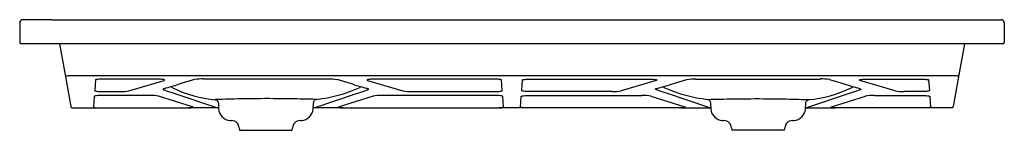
# Model space of a CAD drawing. Header units: millimetres. Extents: x 4585.97 to 4587.2, y 2828.77 to 2828.9.
import ezdxf

# ---------------------------------------------------------------- set-up
doc = ezdxf.new("R2010")
doc.units = ezdxf.units.MM
doc.layers.add('SANINDUSA', color=3, linetype='Continuous')

msp = doc.modelspace()

# ---------------------------------------------------------------- linework, layer by layer
at = {"layer": 'SANINDUSA'}
for p, q in [((4585.9834, 2828.903), (4585.9774, 2828.903)), ((4586.0134, 2828.903), (4585.9834, 2828.903)), ((4586.0134, 2828.903), (4587.1934, 2828.903)), ((4587.1934, 2828.903), (4587.1994, 2828.903)), ((4585.9734, 2828.899), (4585.9734, 2828.875)), ((4587.2034, 2828.899), (4587.2034, 2828.875)), ((4587.2014, 2828.873), (4585.9754, 2828.873)), ((4585.9834, 2828.873), (4585.9754, 2828.873)), ((4586.0233, 2828.873), (4586.0301, 2828.8342)), ((4587.1535, 2828.873), (4587.1467, 2828.8342)), ((4587.2014, 2828.873), (4587.1934, 2828.873)), ((4586.0301, 2828.8342), (4586.0371, 2828.7947)), ((4587.1418, 2828.8329), (4586.035, 2828.8329)), ((4586.068, 2828.8279), (4586.0671, 2828.8147)), ((4586.1423, 2828.8291), (4586.08, 2828.8291)), ((4586.1099, 2828.8143), (4586.1537, 2828.8274)), ((4586.1918, 2828.8283), (4586.1748, 2828.8234)), ((4586.3587, 2828.8291), (4586.2031, 2828.8291)), ((4586.3865, 2828.8235), (4586.37, 2828.8283)), ((4586.4081, 2828.8274), (4586.452, 2828.8143)), ((4586.5633, 2828.8291), (4586.4195, 2828.8291)), ((4586.5763, 2828.8147), (4586.5753, 2828.8279)), ((4586.6006, 2828.8147), (4586.6015, 2828.8279)), ((4586.6135, 2828.8291), (4586.7573, 2828.8291)), ((4586.7687, 2828.8274), (4586.7249, 2828.8143)), ((4586.7903, 2828.8235), (4586.8068, 2828.8283)), ((4586.8181, 2828.8291), (4586.9737, 2828.8291)), ((4586.985, 2828.8283), (4587.002, 2828.8234)), ((4587.067, 2828.8143), (4587.0231, 2828.8274)), ((4587.0345, 2828.8291), (4587.0968, 2828.8291)), ((4587.1088, 2828.8279), (4587.1098, 2828.8147)), ((4587.1467, 2828.8342), (4587.1397, 2828.7947)), ((4586.0789, 2828.8134), (4586.0986, 2828.8134)), ((4586.1649, 2828.818), (4586.1621, 2828.8195)), ((4586.1748, 2828.8234), (4586.1717, 2828.8224)), ((4586.3895, 2828.8226), (4586.3865, 2828.8235)), ((4586.4, 2828.8193), (4586.3976, 2828.8181)), ((4586.4632, 2828.8134), (4586.5644, 2828.8134)), ((4586.7136, 2828.8134), (4586.6124, 2828.8134)), ((4586.7768, 2828.8193), (4586.7792, 2828.8181)), ((4586.7873, 2828.8226), (4586.7903, 2828.8235)), ((4587.002, 2828.8234), (4587.0051, 2828.8224)), ((4587.012, 2828.818), (4587.0147, 2828.8195)), ((4587.0979, 2828.8134), (4587.0782, 2828.8134)), ((4586.0665, 2828.8074), (4586.0656, 2828.7941)), ((4586.1356, 2828.8087), (4586.0786, 2828.8087)), ((4586.1892, 2828.7945), (4586.147, 2828.8078)), ((4586.1648, 2828.8119), (4586.1685, 2828.8106)), ((4586.1685, 2828.8106), (4586.2194, 2828.7937)), ((4586.3424, 2828.7937), (4586.3943, 2828.8109)), ((4586.4148, 2828.8078), (4586.3726, 2828.7945)), ((4586.3943, 2828.8109), (4586.3982, 2828.8123)), ((4586.5647, 2828.8087), (4586.4262, 2828.8087)), ((4586.5777, 2828.7941), (4586.5768, 2828.8074)), ((4586.5991, 2828.7941), (4586.6, 2828.8074)), ((4586.6121, 2828.8087), (4586.7506, 2828.8087)), ((4586.762, 2828.8078), (4586.8042, 2828.7945)), ((4586.7825, 2828.8109), (4586.7787, 2828.8123)), ((4586.8344, 2828.7937), (4586.7825, 2828.8109)), ((4587.0084, 2828.8106), (4586.9574, 2828.7937)), ((4586.9876, 2828.7945), (4587.0298, 2828.8078)), ((4587.012, 2828.8119), (4587.0084, 2828.8106)), ((4587.0412, 2828.8087), (4587.0982, 2828.8087)), ((4587.1103, 2828.8074), (4587.1112, 2828.7941)), ((4586.0391, 2828.793), (4586.0711, 2828.793)), ((4586.0711, 2828.793), (4586.0775, 2828.793)), ((4586.0775, 2828.793), (4586.1779, 2828.793)), ((4586.1779, 2828.793), (4586.1844, 2828.793)), ((4586.2219, 2828.793), (4586.1844, 2828.793)), ((4586.2216, 2828.7988), (4586.2219, 2828.7917)), ((4586.3399, 2828.7917), (4586.3403, 2828.7992)), ((4586.3774, 2828.793), (4586.34, 2828.793)), ((4586.3774, 2828.793), (4586.3839, 2828.793)), ((4586.3839, 2828.793), (4586.5658, 2828.793)), ((4586.5658, 2828.793), (4586.5722, 2828.793)), ((4586.6046, 2828.793), (4586.5722, 2828.793)), ((4586.611, 2828.793), (4586.6046, 2828.793)), ((4586.7929, 2828.793), (4586.611, 2828.793)), ((4586.7994, 2828.793), (4586.7929, 2828.793)), ((4586.7994, 2828.793), (4586.8369, 2828.793)), ((4586.8365, 2828.7992), (4586.8369, 2828.7917)), ((4586.9549, 2828.7917), (4586.9553, 2828.7988)), ((4586.955, 2828.793), (4586.9924, 2828.793)), ((4586.9989, 2828.793), (4586.9924, 2828.793)), ((4587.0993, 2828.793), (4586.9989, 2828.793)), ((4587.1057, 2828.793), (4587.0993, 2828.793)), ((4587.1377, 2828.793), (4587.1057, 2828.793)), ((4586.2362, 2828.7775), (4586.2381, 2828.7774)), ((4586.3237, 2828.7774), (4586.3256, 2828.7775)), ((4586.8512, 2828.7775), (4586.8531, 2828.7774)), ((4586.9387, 2828.7774), (4586.9406, 2828.7775)), ((4586.2476, 2828.7683), (4586.2479, 2828.7652)), ((4586.2479, 2828.7652), (4586.2809, 2828.7652)), ((4586.2809, 2828.7652), (4586.3139, 2828.7652)), ((4586.3139, 2828.7652), (4586.3142, 2828.7683)), ((4586.8626, 2828.7683), (4586.8629, 2828.7652)), ((4586.8959, 2828.7652), (4586.8629, 2828.7652)), ((4586.9289, 2828.7652), (4586.8959, 2828.7652)), ((4586.9289, 2828.7652), (4586.9292, 2828.7683))]:
    msp.add_line(p, q, dxfattribs=at)
for points in [[(4586.08, 2828.8291), (4586.078, 2828.8291), (4586.0759, 2828.829), (4586.074, 2828.8289), (4586.0723, 2828.8288), (4586.0708, 2828.8287), (4586.0696, 2828.8285), (4586.0687, 2828.8283), (4586.0682, 2828.8281), (4586.068, 2828.8279)], [(4586.1537, 2828.8274), (4586.1542, 2828.8277), (4586.1544, 2828.8279), (4586.1542, 2828.8281), (4586.1536, 2828.8283), (4586.1527, 2828.8285), (4586.1515, 2828.8287), (4586.15, 2828.8288), (4586.1483, 2828.8289), (4586.1464, 2828.829), (4586.1444, 2828.8291), (4586.1423, 2828.8291)], [(4586.4195, 2828.8291), (4586.4174, 2828.8291), (4586.4154, 2828.829), (4586.4135, 2828.8289), (4586.4118, 2828.8288), (4586.4103, 2828.8287), (4586.4091, 2828.8285), (4586.4082, 2828.8283), (4586.4076, 2828.8281), (4586.4074, 2828.8279), (4586.4076, 2828.8277), (4586.4081, 2828.8274)], [(4586.5753, 2828.8279), (4586.5751, 2828.8281), (4586.5746, 2828.8283), (4586.5737, 2828.8285), (4586.5725, 2828.8287), (4586.571, 2828.8288), (4586.5693, 2828.8289), (4586.5674, 2828.829), (4586.5654, 2828.8291), (4586.5633, 2828.8291)], [(4586.6015, 2828.8279), (4586.6017, 2828.8281), (4586.6022, 2828.8283), (4586.6031, 2828.8285), (4586.6043, 2828.8287), (4586.6058, 2828.8288), (4586.6075, 2828.8289), (4586.6094, 2828.829), (4586.6115, 2828.8291), (4586.6135, 2828.8291)], [(4586.7573, 2828.8291), (4586.7594, 2828.8291), (4586.7614, 2828.829), (4586.7633, 2828.8289), (4586.765, 2828.8288), (4586.7665, 2828.8287), (4586.7677, 2828.8285), (4586.7686, 2828.8283), (4586.7692, 2828.8281), (4586.7694, 2828.8279), (4586.7692, 2828.8277), (4586.7687, 2828.8274)], [(4587.0231, 2828.8274), (4587.0226, 2828.8277), (4587.0224, 2828.8279), (4587.0226, 2828.8281), (4587.0232, 2828.8283), (4587.0241, 2828.8285), (4587.0253, 2828.8287), (4587.0268, 2828.8288), (4587.0285, 2828.8289), (4587.0304, 2828.829), (4587.0324, 2828.8291), (4587.0345, 2828.8291)], [(4587.0968, 2828.8291), (4587.0989, 2828.8291), (4587.1009, 2828.829), (4587.1028, 2828.8289), (4587.1045, 2828.8288), (4587.106, 2828.8287), (4587.1072, 2828.8285), (4587.1081, 2828.8283), (4587.1086, 2828.8281), (4587.1088, 2828.8279)], [(4586.0671, 2828.8147), (4586.0672, 2828.8145), (4586.0677, 2828.8143), (4586.0686, 2828.8141), (4586.0698, 2828.8139), (4586.0713, 2828.8137), (4586.073, 2828.8136), (4586.0748, 2828.8135), (4586.0769, 2828.8135), (4586.0789, 2828.8134)], [(4586.1543, 2828.8174), (4586.1532, 2828.817), (4586.1526, 2828.8166), (4586.1525, 2828.8162), (4586.1532, 2828.8158), (4586.1538, 2828.8155)], [(4586.1538, 2828.8155), (4586.1582, 2828.8141), (4586.1648, 2828.8119)], [(4586.3982, 2828.8123), (4586.4021, 2828.8137), (4586.4079, 2828.8155)], [(4586.4079, 2828.8155), (4586.4088, 2828.8159), (4586.4092, 2828.8163), (4586.409, 2828.8167), (4586.4081, 2828.8171), (4586.4074, 2828.8173)], [(4586.5644, 2828.8134), (4586.5665, 2828.8135), (4586.5685, 2828.8135), (4586.5704, 2828.8136), (4586.5721, 2828.8137), (4586.5735, 2828.8139), (4586.5747, 2828.8141), (4586.5756, 2828.8143), (4586.5761, 2828.8145), (4586.5763, 2828.8147)], [(4586.6124, 2828.8134), (4586.6104, 2828.8135), (4586.6083, 2828.8135), (4586.6065, 2828.8136), (4586.6048, 2828.8137), (4586.6033, 2828.8139), (4586.6021, 2828.8141), (4586.6012, 2828.8143), (4586.6007, 2828.8145), (4586.6006, 2828.8147)], [(4586.7689, 2828.8155), (4586.768, 2828.8159), (4586.7676, 2828.8163), (4586.7678, 2828.8167), (4586.7687, 2828.8171), (4586.7694, 2828.8173)], [(4586.7787, 2828.8123), (4586.7747, 2828.8137), (4586.7689, 2828.8155)], [(4587.023, 2828.8155), (4587.0186, 2828.8141), (4587.012, 2828.8119)], [(4587.0225, 2828.8174), (4587.0236, 2828.817), (4587.0242, 2828.8166), (4587.0243, 2828.8162), (4587.0236, 2828.8158), (4587.023, 2828.8155)], [(4587.1098, 2828.8147), (4587.1096, 2828.8145), (4587.1091, 2828.8143), (4587.1082, 2828.8141), (4587.107, 2828.8139), (4587.1056, 2828.8137), (4587.1039, 2828.8136), (4587.102, 2828.8135), (4587.1, 2828.8135), (4587.0979, 2828.8134)], [(4586.0786, 2828.8087), (4586.0765, 2828.8086), (4586.0745, 2828.8086), (4586.0726, 2828.8085), (4586.0709, 2828.8084), (4586.0694, 2828.8082), (4586.0682, 2828.808), (4586.0673, 2828.8078), (4586.0667, 2828.8076), (4586.0665, 2828.8074)], [(4586.2173, 2828.8034), (4586.2173, 2828.8034), (4586.2174, 2828.8034), (4586.2177, 2828.8034), (4586.218, 2828.8033), (4586.2185, 2828.8031), (4586.2191, 2828.8028), (4586.2199, 2828.8023), (4586.2206, 2828.8015), (4586.2212, 2828.8006), (4586.2215, 2828.7994), (4586.2215, 2828.7988)], [(4586.3441, 2828.8038), (4586.344, 2828.8037), (4586.3429, 2828.8037), (4586.3413, 2828.8037), (4586.3394, 2828.8038), (4586.3371, 2828.8038), (4586.3343, 2828.8039), (4586.331, 2828.804), (4586.3276, 2828.8041), (4586.3238, 2828.8041), (4586.3196, 2828.8042), (4586.3151, 2828.8043), (4586.3105, 2828.8044), (4586.3057, 2828.8045), (4586.3007, 2828.8046), (4586.2954, 2828.8046), (4586.2903, 2828.8046), (4586.285, 2828.8047), (4586.2796, 2828.8047), (4586.2742, 2828.8046), (4586.2675, 2828.8046), (4586.2609, 2828.8045), (4586.2559, 2828.8044), (4586.2511, 2828.8043), (4586.2464, 2828.8042), (4586.2419, 2828.8041), (4586.2378, 2828.804), (4586.234, 2828.8039), (4586.2305, 2828.8038), (4586.2273, 2828.8036), (4586.2245, 2828.8035), (4586.2222, 2828.8035), (4586.2202, 2828.8034), (4586.2187, 2828.8034), (4586.2182, 2828.8034)], [(4586.5768, 2828.8074), (4586.5766, 2828.8076), (4586.576, 2828.8078), (4586.5751, 2828.808), (4586.5739, 2828.8082), (4586.5724, 2828.8084), (4586.5707, 2828.8085), (4586.5688, 2828.8086), (4586.5668, 2828.8086), (4586.5647, 2828.8087)], [(4586.6, 2828.8074), (4586.6002, 2828.8076), (4586.6008, 2828.8078), (4586.6017, 2828.808), (4586.6029, 2828.8082), (4586.6044, 2828.8084), (4586.6061, 2828.8085), (4586.608, 2828.8086), (4586.61, 2828.8086), (4586.6121, 2828.8087)], [(4586.8327, 2828.8038), (4586.8328, 2828.8037), (4586.8339, 2828.8037), (4586.8355, 2828.8037), (4586.8374, 2828.8038), (4586.8397, 2828.8038), (4586.8426, 2828.8039), (4586.8458, 2828.804), (4586.8492, 2828.8041), (4586.853, 2828.8041), (4586.8572, 2828.8042), (4586.8617, 2828.8043), (4586.8663, 2828.8044), (4586.8711, 2828.8045), (4586.8762, 2828.8046), (4586.8814, 2828.8046), (4586.8866, 2828.8046), (4586.8918, 2828.8047), (4586.8972, 2828.8047), (4586.9026, 2828.8046), (4586.9093, 2828.8046), (4586.9159, 2828.8045), (4586.9209, 2828.8044), (4586.9257, 2828.8043), (4586.9304, 2828.8042), (4586.9349, 2828.8041), (4586.939, 2828.804), (4586.9428, 2828.8039), (4586.9464, 2828.8038), (4586.9496, 2828.8036), (4586.9523, 2828.8035), (4586.9546, 2828.8035), (4586.9566, 2828.8034), (4586.9581, 2828.8034), (4586.9586, 2828.8034)], [(4586.9552, 2828.7988), (4586.9552, 2828.7989), (4586.9555, 2828.8001), (4586.956, 2828.8011), (4586.9566, 2828.8019), (4586.9572, 2828.8025), (4586.9579, 2828.8029), (4586.9584, 2828.8032), (4586.9588, 2828.8033), (4586.9592, 2828.8034), (4586.9594, 2828.8034), (4586.9595, 2828.8034), (4586.9595, 2828.8034)], [(4587.0982, 2828.8087), (4587.1003, 2828.8086), (4587.1023, 2828.8086), (4587.1042, 2828.8085), (4587.1059, 2828.8084), (4587.1074, 2828.8082), (4587.1086, 2828.808), (4587.1095, 2828.8078), (4587.1101, 2828.8076), (4587.1103, 2828.8074)], [(4586.0656, 2828.7941), (4586.0658, 2828.7939), (4586.0663, 2828.7937), (4586.0671, 2828.7935), (4586.0683, 2828.7933), (4586.0697, 2828.7931), (4586.0713, 2828.793)], [(4586.1842, 2828.793), (4586.186, 2828.7932), (4586.1875, 2828.7933), (4586.1887, 2828.7935), (4586.1895, 2828.7938), (4586.1898, 2828.794), (4586.1897, 2828.7943), (4586.1892, 2828.7945)], [(4586.3726, 2828.7945), (4586.3721, 2828.7943), (4586.372, 2828.794), (4586.3724, 2828.7938), (4586.3731, 2828.7935), (4586.3743, 2828.7933), (4586.3758, 2828.7932), (4586.3776, 2828.793)], [(4586.572, 2828.793), (4586.5737, 2828.7931), (4586.5751, 2828.7933), (4586.5762, 2828.7935), (4586.577, 2828.7937), (4586.5775, 2828.7939), (4586.5777, 2828.7941)], [(4586.6048, 2828.793), (4586.6032, 2828.7931), (4586.6018, 2828.7933), (4586.6006, 2828.7935), (4586.5998, 2828.7937), (4586.5993, 2828.7939), (4586.5991, 2828.7941)], [(4586.8042, 2828.7945), (4586.8047, 2828.7943), (4586.8048, 2828.794), (4586.8045, 2828.7938), (4586.8037, 2828.7935), (4586.8025, 2828.7933), (4586.801, 2828.7932), (4586.7992, 2828.793)], [(4586.9926, 2828.793), (4586.9908, 2828.7932), (4586.9893, 2828.7933), (4586.9881, 2828.7935), (4586.9874, 2828.7938), (4586.987, 2828.794), (4586.9871, 2828.7943), (4586.9876, 2828.7945)], [(4587.1112, 2828.7941), (4587.111, 2828.7939), (4587.1105, 2828.7937), (4587.1097, 2828.7935), (4587.1086, 2828.7933), (4587.1072, 2828.7931), (4587.1055, 2828.793)]]:
    msp.add_lwpolyline(points, dxfattribs=at)
for centre, radius, start, end in [((4585.9774, 2828.899), 0.004, 90, 180), ((4587.1994, 2828.899), 0.004, 0, 90), ((4585.9754, 2828.875), 0.002, 180, 270), ((4587.2014, 2828.875), 0.002, 270, 0), ((4586.0321, 2828.8346), 0.00199, 190.1246, 270.2511), ((4586.0343, 2828.8263), 0.00664, 83.5386, 108.9197), ((4586.2012, 2828.7781), 0.0511, 87.8151, 100.5584), ((4586.3601, 2828.7707), 0.0584, 80.2422, 91.3842), ((4586.8167, 2828.7707), 0.0584, 88.6158, 99.7578), ((4586.9756, 2828.7781), 0.0511, 79.4416, 92.1848), ((4587.1426, 2828.8263), 0.00664, 71.0808, 96.4609), ((4587.1447, 2828.8346), 0.00199, 269.7508, 349.8744), ((4586.1006, 2828.8625), 0.0491, 267.6991, 280.86), ((4586.0854, 2829.0862), 0.2775, 284.3916, 288.131), ((4586.2292, 2828.948), 0.1451, 243.6583, 265.6275), ((4586.3249, 2828.9814), 0.1787, 276.161, 294.0064), ((4586.4744, 2829.0789), 0.27, 251.6669, 255.6327), ((4586.4618, 2828.8698), 0.0563, 259.9847, 271.4563), ((4586.7151, 2828.8698), 0.0563, 268.5437, 280.0153), ((4586.7024, 2829.0789), 0.27, 284.3673, 288.3331), ((4586.8519, 2828.9814), 0.1787, 245.9936, 263.839), ((4586.9474, 2828.9488), 0.1458, 274.4301, 296.2841), ((4587.0915, 2829.0862), 0.2775, 251.869, 255.6083), ((4587.0762, 2828.8625), 0.0491, 259.14, 272.301), ((4586.1371, 2828.7524), 0.0563, 79.8415, 91.5231), ((4586.345, 2828.7991), 0.00476, 98.8088, 178.8304), ((4586.4241, 2828.7599), 0.0488, 87.5797, 101.0557), ((4586.7527, 2828.7599), 0.0488, 78.9442, 92.4204), ((4586.8318, 2828.799), 0.0048, 1.5332, 81.0502), ((4587.0397, 2828.7524), 0.0563, 88.4769, 100.1585), ((4586.0391, 2828.795), 0.002, 190, 270.0005), ((4586.2234, 2828.8085), 0.0153, 254.8129, 264.1416), ((4586.2369, 2828.7925), 0.015, 183, 267.4711), ((4586.3249, 2828.7925), 0.015, 272.5289, 357), ((4586.3384, 2828.8085), 0.0153, 275.8592, 285.1863), ((4586.8384, 2828.8085), 0.0153, 254.8133, 264.141), ((4586.8519, 2828.7925), 0.015, 183, 267.4711), ((4586.9399, 2828.7925), 0.015, 272.5289, 357), ((4586.9534, 2828.8085), 0.0153, 275.8591, 285.1867), ((4587.1377, 2828.795), 0.002, 270.0003, 350), ((4586.2377, 2828.7674), 0.01, 5, 87.4711), ((4586.3241, 2828.7674), 0.01, 92.5289, 175), ((4586.8527, 2828.7674), 0.01, 5, 87.4711), ((4586.9391, 2828.7674), 0.01, 92.5289, 175)]:
    msp.add_arc(centre, radius, start, end, dxfattribs=at)

doc.saveas('drawing.dxf')
